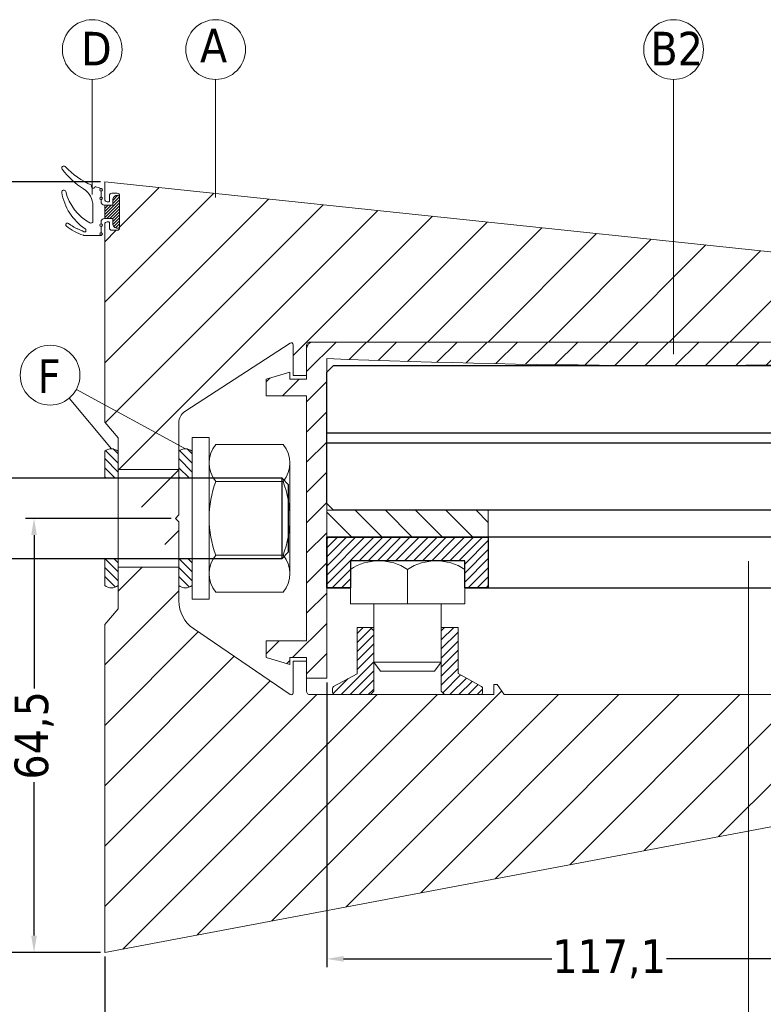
# Model space of a CAD drawing. Header units: millimetres. Extents: x 582 to 4940, y -30 to 2368.
# Tile 8 of 20: x 696 to 807, y 624 to 771. Entities that reach past the tile are written whole.
import ezdxf

# ---------------------------------------------------------------- set-up
doc = ezdxf.new("R2010")
doc.units = ezdxf.units.MM
doc.layers.get('0').update_dxf_attribs({"lineweight": 13})
for name, color, linetype, lineweight in [('DADO FLANGIATO M10', 33, 'Continuous', 9), ('FISSAGGIO M12', 213, 'Continuous', 9), ('GUARNIZIONI', 7, 'Continuous', 9), ('INDICATORI', 7, 'Continuous', 5), ('PENSILINA MAXI', 8, 'Continuous', 9), ('PLASTICA L GRANDE MAXI', 234, 'Continuous', 9), ('Quote', 5, 'Continuous', 9), ('SPESSORI 4 mm', 5, 'Continuous', 9), ('VITE M10X10', 183, 'Continuous', 9)]:
    doc.layers.add(name, color=color, linetype=linetype, lineweight=lineweight)
doc.layers.add('PLASTICA REGISTRO TRIANGOLARE MAXI', color=87, linetype='Continuous')
doc.layers.add('VETRO', color=140, linetype='Continuous')
doc.styles.get("Standard").update_dxf_attribs({"font": 'TAHOMA.TTF'})
doc.styles.add('STANDARD-Tahoma', font='TAHOMA.TTF')
doc.dimstyles.new('Annotativa millimetri', dxfattribs={"dimscale": 0, "dimtxt": 5, "dimasz": 2.5, "dimexe": 1.25, "dimexo": 0.625, "dimtad": 1, "dimtoh": 1, "dimdec": 1, "dimtxsty": 'Standard', "dimcen": 2.5, "dimclrd": 256, "dimclre": 256, "dimclrt": 7, "dimadec": 0, "dimazin": 0, "dimtfac": 1, "dimtdec": 1, "dimtmove": 0, "dimatfit": 3, "dimfxl": 1, "dimarcsym": 0})

# ---------------------------------------------------------------- blocks, each defined once
blk = doc.blocks.new('*D22')
at = {"layer": 'Defpoints', "color": 0}
for p in [(859.24, 660.76), (709.12, 632.17), (859.24, 619.82)]:
    blk.add_point(p, dxfattribs=at)
at = {"layer": 'Quote', "lineweight": -2}
for p, q in [((859.24, 660.14), (859.24, 618.57)), ((709.12, 631.55), (709.12, 618.57)), ((711.62, 619.82), (775.67, 619.82)), ((856.74, 619.82), (792.7, 619.82))]:
    blk.add_line(p, q, dxfattribs=at)
at = {"layer": 'Quote'}
for points in [[(711.62, 620.24), (711.62, 619.41), (709.12, 619.82)], [(856.74, 619.41), (856.74, 620.24), (859.24, 619.82)]]:
    blk.add_solid(points, dxfattribs=at)
at = {"layer": 'Quote', "color": 7, "insert": (784.18, 619.82), "char_height": 5, "attachment_point": 5}
blk.add_mtext('150,1', dxfattribs=at)
blk = doc.blocks.new('*D23')
at = {"layer": 'Defpoints', "color": 0}
for p in [(742.12, 672.93), (859.24, 660.76), (742.12, 631.21)]:
    blk.add_point(p, dxfattribs=at)
at = {"layer": 'Quote', "lineweight": -2}
for p, q in [((742.12, 672.3), (742.12, 629.96)), ((859.24, 660.14), (859.24, 629.96)), ((744.62, 631.21), (775.55, 631.21)), ((856.74, 631.21), (792.58, 631.21))]:
    blk.add_line(p, q, dxfattribs=at)
at = {"layer": 'Quote'}
for points in [[(744.62, 631.63), (744.62, 630.79), (742.12, 631.21)], [(856.74, 630.79), (856.74, 631.63), (859.24, 631.21)]]:
    blk.add_solid(points, dxfattribs=at)
at = {"layer": 'Quote', "color": 7, "insert": (784.07, 631.21), "char_height": 5, "attachment_point": 5}
blk.add_mtext('117,1', dxfattribs=at)
blk = doc.blocks.new('*D24')
at = {"layer": 'Defpoints', "color": 0}
for p in [(709.12, 746.67), (687.02, 632.17), (709.12, 632.17)]:
    blk.add_point(p, dxfattribs=at)
at = {"layer": 'Quote', "lineweight": -2}
for p, q in [((708.5, 746.67), (685.77, 746.67)), ((687.02, 744.17), (687.02, 673.22)), ((687.02, 634.67), (687.02, 655.99)), ((708.5, 632.17), (685.77, 632.17))]:
    blk.add_line(p, q, dxfattribs=at)
at = {"layer": 'Quote'}
for points in [[(687.44, 744.17), (686.61, 744.17), (687.02, 746.67)], [(686.61, 634.67), (687.44, 634.67), (687.02, 632.17)]]:
    blk.add_solid(points, dxfattribs=at)
at = {"layer": 'Quote', "color": 7, "insert": (687.02, 664.61), "char_height": 5, "attachment_point": 5, "rotation": 90}
blk.add_mtext('114,5', dxfattribs=at)
blk = doc.blocks.new('*D25')
at = {"layer": 'Defpoints', "color": 0}
for p in [(698.61, 696.67), (719.62, 696.67), (709.12, 632.17)]:
    blk.add_point(p, dxfattribs=at)
at = {"layer": 'Quote', "lineweight": -2}
for p, q in [((719, 696.67), (697.36, 696.67)), ((698.61, 694.17), (698.61, 671.4)), ((698.61, 634.67), (698.61, 657.45)), ((708.5, 632.17), (697.36, 632.17))]:
    blk.add_line(p, q, dxfattribs=at)
at = {"layer": 'Quote'}
for points in [[(699.03, 694.17), (698.19, 694.17), (698.61, 696.67)], [(698.19, 634.67), (699.03, 634.67), (698.61, 632.17)]]:
    blk.add_solid(points, dxfattribs=at)
at = {"layer": 'Quote', "color": 7, "insert": (698.61, 664.42), "char_height": 5, "attachment_point": 5, "rotation": 90}
blk.add_mtext('64,5', dxfattribs=at)

msp = doc.modelspace()

# ---------------------------------------------------------------- hatches: boundary and pattern name
h = msp.add_hatch()
h.set_pattern_fill('ANSI31', color=256, scale=2, style=0)
h.set_pattern_definition([(45, (369.745, -5.7326), (-4.49013, 4.49013), [])])
edge = h.paths.add_edge_path()
edge.add_line((711.12, 683.23), (711.12, 689.42))
edge.add_line((711.12, 708.64), (711.12, 703.92))
edge.add_line((720.12, 703.92), (720.12, 710.86))
edge.add_arc((722.12, 710.86), 2, 123.0879, 180, ccw=False)
edge.add_line((721.03, 712.54), (736.66, 722.72))
edge.add_arc((736.82, 722.47), 0.3, 0, 123.0879, ccw=False)
edge.add_line((737.12, 722.47), (737.12, 717.87))
edge.add_line((737.12, 717.87), (739.12, 717.87))
edge.add_line((739.12, 717.87), (739.12, 722.37))
edge.add_arc((739.62, 722.37), 0.5, 89.9999, 180, ccw=False)
edge.add_line((739.62, 722.87), (853.07, 722.87))
edge.add_arc((853.07, 723.22), 0.35, 269.9999, 360)
edge.add_line((853.42, 723.22), (853.42, 723.47))
edge.add_arc((853.32, 723.47), 0.1, 0, 90)
edge.add_line((853.32, 723.57), (852.52, 723.57))
edge.add_arc((852.52, 723.92), 0.35, 180, 270, ccw=False)
edge.add_line((852.17, 723.92), (852.17, 724.72))
edge.add_arc((852.52, 724.72), 0.35, 90, 180, ccw=False)
edge.add_line((852.52, 725.07), (857.32, 725.07))
edge.add_arc((857.32, 724.72), 0.35, 0, 90, ccw=False)
edge.add_line((857.67, 724.72), (857.67, 723.92))
edge.add_arc((857.32, 723.92), 0.35, 270, 360, ccw=False)
edge.add_line((857.32, 723.57), (856.52, 723.57))
edge.add_arc((856.52, 723.47), 0.1, 90.0001, 179.9999)
edge.add_line((856.42, 723.47), (856.42, 723.22))
edge.add_arc((856.77, 723.22), 0.35, 180, 270)
edge.add_line((856.77, 722.87), (858.53, 722.87))
edge.add_arc((858.53, 723.37), 0.5, 270, 361)
edge.add_line((859.03, 723.38), (858.91, 730.05))
edge.add_arc((857.91, 730.04), 1, 1, 84.3774)
edge.add_line((858.01, 731.03), (709.12, 746.67))
edge.add_line((709.12, 746.67), (709.12, 744.07))
edge.add_arc((709.47, 744.07), 0.35, 180.0001, 269.9999)
edge.add_line((709.47, 743.72), (709.72, 743.72))
edge.add_arc((709.72, 743.82), 0.1, 270, 360)
edge.add_line((709.82, 743.82), (709.82, 744.62))
edge.add_arc((710.17, 744.62), 0.35, 90, 180, ccw=False)
edge.add_line((710.17, 744.97), (710.97, 744.97))
edge.add_arc((710.97, 744.62), 0.35, 0, 90, ccw=False)
edge.add_line((711.32, 744.62), (711.32, 739.82))
edge.add_arc((710.97, 739.82), 0.35, 270.0001, 359.9999, ccw=False)
edge.add_line((710.97, 739.47), (710.17, 739.47))
edge.add_arc((710.17, 739.82), 0.35, 180.0001, 269.9999, ccw=False)
edge.add_line((709.82, 739.82), (709.82, 740.62))
edge.add_arc((709.72, 740.62), 0.1, 0.0001, 89.9999)
edge.add_line((709.72, 740.72), (709.47, 740.72))
edge.add_arc((709.47, 740.37), 0.35, 90.0001, 179.9999)
edge.add_line((709.12, 740.37), (709.12, 710.95))
edge.add_line((709.12, 710.95), (711.12, 708.64))
edge.add_line((711.12, 683.23), (709.12, 680.92))
edge.add_line((709.12, 680.92), (709.12, 632.17))
edge.add_line((709.12, 632.17), (843.57, 657.53))
edge.add_arc((843.47, 658.03), 0.5, 280.6826, 360.0219)
edge.add_line((843.97, 658.03), (843.97, 659.66))
edge.add_arc((844.27, 659.66), 0.3, 90.0543, 179.9457, ccw=False)
edge.add_line((844.27, 659.96), (848.77, 659.96))
edge.add_line((848.77, 659.96), (848.86, 659.95))
edge.add_line((848.86, 659.95), (849.48, 659.84))
edge.add_line((849.48, 659.84), (849.56, 659.84))
edge.add_line((849.56, 659.84), (850.57, 659.94))
edge.add_arc((850.54, 660.24), 0.3, 275.7071, 360)
edge.add_line((850.84, 660.24), (850.84, 668.5))
edge.add_arc((850.54, 668.5), 0.3, 0, 84.2929)
edge.add_line((850.57, 668.8), (849.56, 668.9))
edge.add_line((849.56, 668.9), (849.48, 668.9))
edge.add_line((849.48, 668.9), (848.88, 668.79))
edge.add_line((848.88, 668.79), (848.8, 668.78))
edge.add_line((848.8, 668.78), (844.27, 668.78))
edge.add_arc((844.27, 669.08), 0.3, 180, 270, ccw=False)
edge.add_line((843.97, 669.08), (843.97, 670.39))
edge.add_line((843.97, 670.39), (843.92, 670.56))
edge.add_line((843.92, 670.56), (842.92, 671.97))
edge.add_line((842.92, 671.97), (842.42, 671.97))
edge.add_line((842.42, 671.97), (842.42, 670.47))
edge.add_line((842.42, 670.47), (817.42, 670.48))
edge.add_line((817.42, 670.48), (817.42, 671.97))
edge.add_line((817.42, 671.97), (816.92, 671.97))
edge.add_line((816.92, 671.97), (815.92, 670.47))
edge.add_line((815.92, 670.47), (768.48, 670.47))
edge.add_line((768.48, 670.47), (767.42, 671.97))
edge.add_line((767.42, 671.97), (766.92, 671.97))
edge.add_line((766.92, 671.97), (766.92, 670.47))
edge.add_line((766.92, 670.47), (739.62, 670.47))
edge.add_arc((739.62, 670.97), 0.5, 180.0063, 270, ccw=False)
edge.add_line((739.12, 670.97), (739.12, 675.47))
edge.add_line((739.12, 675.47), (737.12, 675.47))
edge.add_line((737.12, 675.47), (737.12, 670.76))
edge.add_arc((736.82, 670.76), 0.3, -124.2448, 0.0063, ccw=False)
edge.add_line((736.66, 670.51), (722.31, 680.28))
edge.add_arc((725.12, 684.41), 5, 180, 235.7552, ccw=False)
edge.add_line((720.12, 684.41), (720.12, 689.42))
edge.add_line((720.12, 703.92), (711.12, 703.92))
edge.add_line((720.12, 689.42), (711.12, 689.42))
at = {"layer": 'DADO FLANGIATO M10'}
h = msp.add_hatch(dxfattribs=at)
h.set_pattern_fill('ANSI31', color=256, scale=0.3, style=0)
h.set_pattern_definition([(45, (447.0939, 362.5409), (-0.6735192, 0.6735192), [])])
edge = h.paths.add_edge_path()
edge.add_line((746.62, 673.58), (743.12, 671.67))
edge.add_arc((743.31, 671.4), 0.338, 124.8086, 180.7384)
edge.add_line((742.97, 671.39), (742.97, 670.8))
edge.add_arc((743.29, 670.79), 0.318, 177.7104, 267.5151)
edge.add_line((743.28, 670.47), (748.62, 670.47))
edge.add_line((748.62, 670.47), (749.12, 670.97))
edge.add_line((749.12, 670.97), (749.12, 679.97))
edge.add_line((749.12, 679.97), (748.62, 680.47))
edge.add_line((748.62, 680.47), (746.62, 680.47))
edge.add_line((746.62, 680.47), (746.62, 673.58))
edge = h.paths.add_edge_path()
edge.add_line((761.62, 673.6), (761.62, 680.47))
edge.add_line((761.62, 680.47), (759.62, 680.47))
edge.add_line((759.62, 680.47), (759.12, 679.97))
edge.add_line((759.12, 679.97), (759.12, 670.97))
edge.add_line((759.12, 670.97), (759.62, 670.47))
edge.add_line((759.62, 670.47), (764.97, 670.47))
edge.add_arc((764.95, 670.79), 0.318, 272.4849, 362.2896)
edge.add_line((765.27, 670.8), (765.27, 671.39))
edge.add_arc((764.93, 671.4), 0.338, 359.2614, 415.1915)
edge.add_line((765.13, 671.67), (761.62, 673.6))
at = {"layer": 'GUARNIZIONI'}
h = msp.add_hatch(dxfattribs=at)
h.set_pattern_fill('ANSI31', color=256, scale=0.1, angle=180, style=0, pattern_type=2)
h.set_pattern_definition([(225, (756.6555, 862.08758), (-0.2245064, 0.2245064), [])])
h.paths.add_polyline_path([(709.12, 741.22), (709.12, 743.22), (710.32, 743.22), (710.32, 743.97), (710.32, 743.99), (710.32, 744), (710.33, 744.02), (710.33, 744.04), (710.33, 744.05), (710.33, 744.07), (710.33, 744.08), (710.34, 744.1), (710.34, 744.12), (710.34, 744.13), (710.35, 744.15), (710.35, 744.17), (710.36, 744.18), (710.36, 744.2), (710.37, 744.21), (710.37, 744.23), (710.38, 744.25), (710.39, 744.26), (710.39, 744.28), (710.4, 744.29), (710.41, 744.31), (710.42, 744.33), (710.43, 744.34), (710.44, 744.36), (710.45, 744.37), (710.46, 744.39), (710.47, 744.4), (710.48, 744.41), (710.49, 744.43), (710.5, 744.44), (710.52, 744.45), (710.53, 744.47), (710.54, 744.48), (710.56, 744.49), (710.57, 744.5), (710.58, 744.52), (710.6, 744.53), (710.61, 744.54), (710.63, 744.55), (710.64, 744.56), (710.66, 744.57), (710.67, 744.58), (710.69, 744.59), (710.7, 744.59), (710.72, 744.6), (710.73, 744.61), (710.75, 744.62), (710.77, 744.62), (710.78, 744.63), (710.8, 744.64), (710.81, 744.64), (710.83, 744.65), (710.85, 744.65), (710.86, 744.65), (710.88, 744.66), (710.9, 744.66), (710.91, 744.66), (710.93, 744.67), (710.94, 744.67), (710.96, 744.67), (710.98, 744.67), (710.99, 744.67), (711.01, 744.67), (711.02, 744.67), (711.03, 744.67), (711.04, 744.67), (711.04, 744.67), (711.05, 744.67), (711.06, 744.67), (711.06, 744.67), (711.07, 744.67), (711.08, 744.67), (711.09, 744.67), (711.09, 744.66), (711.1, 744.66), (711.11, 744.66), (711.11, 744.66), (711.12, 744.66), (711.13, 744.65), (711.13, 744.65), (711.14, 744.65), (711.15, 744.65), (711.15, 744.64), (711.16, 744.64), (711.17, 744.64), (711.17, 744.63), (711.18, 744.63), (711.19, 744.62), (711.19, 744.62), (711.2, 744.61), (711.21, 744.61), (711.21, 744.61), (711.22, 744.6), (711.22, 744.6), (711.23, 744.59), (711.24, 744.58), (711.24, 744.58), (711.25, 744.57), (711.25, 744.57), (711.26, 744.56), (711.26, 744.56), (711.27, 744.55), (711.27, 744.54), (711.27, 744.54), (711.28, 744.53), (711.28, 744.52), (711.29, 744.52), (711.29, 744.51), (711.29, 744.5), (711.3, 744.5), (711.3, 744.49), (711.3, 744.48), (711.31, 744.48), (711.31, 744.47), (711.31, 744.46), (711.31, 744.46), (711.31, 744.45), (711.32, 744.44), (711.32, 744.43), (711.32, 744.43), (711.32, 744.42), (711.32, 744.41), (711.32, 744.41), (711.32, 744.4), (711.32, 744.39), (711.32, 744.39), (711.32, 744.38), (711.32, 744.37), (711.32, 740.07), (711.32, 740.07), (711.32, 740.06), (711.32, 740.05), (711.32, 740.05), (711.32, 740.04), (711.32, 740.03), (711.32, 740.02), (711.32, 740.02), (711.32, 740.01), (711.32, 740), (711.31, 740), (711.31, 739.99), (711.31, 739.98), (711.31, 739.98), (711.31, 739.97), (711.3, 739.96), (711.3, 739.96), (711.3, 739.95), (711.29, 739.94), (711.29, 739.93), (711.29, 739.93), (711.28, 739.92), (711.28, 739.91), (711.27, 739.91), (711.27, 739.9), (711.27, 739.9), (711.26, 739.89), (711.26, 739.88), (711.25, 739.88), (711.25, 739.87), (711.24, 739.87), (711.24, 739.86), (711.23, 739.86), (711.22, 739.85), (711.22, 739.84), (711.21, 739.84), (711.21, 739.83), (711.2, 739.83), (711.19, 739.83), (711.19, 739.82), (711.18, 739.82), (711.17, 739.81), (711.17, 739.81), (711.16, 739.81), (711.15, 739.8), (711.15, 739.8), (711.14, 739.8), (711.13, 739.79), (711.13, 739.79), (711.12, 739.79), (711.11, 739.79), (711.11, 739.78), (711.1, 739.78), (711.09, 739.78), (711.09, 739.78), (711.08, 739.78), (711.07, 739.78), (711.06, 739.78), (711.06, 739.77), (711.05, 739.77), (711.04, 739.77), (711.04, 739.77), (711.03, 739.77), (711.02, 739.77), (711.01, 739.77), (710.99, 739.77), (710.98, 739.77), (710.96, 739.78), (710.94, 739.78), (710.93, 739.78), (710.91, 739.78), (710.9, 739.78), (710.88, 739.79), (710.86, 739.79), (710.85, 739.8), (710.83, 739.8), (710.81, 739.8), (710.8, 739.81), (710.78, 739.82), (710.77, 739.82), (710.75, 739.83), (710.73, 739.84), (710.72, 739.84), (710.7, 739.85), (710.69, 739.86), (710.67, 739.87), (710.66, 739.88), (710.64, 739.89), (710.63, 739.9), (710.61, 739.91), (710.6, 739.92), (710.58, 739.93), (710.57, 739.94), (710.56, 739.95), (710.54, 739.97), (710.53, 739.98), (710.52, 739.99), (710.5, 740), (710.49, 740.02), (710.48, 740.03), (710.47, 740.05), (710.46, 740.06), (710.45, 740.07), (710.44, 740.09), (710.43, 740.1), (710.42, 740.12), (710.41, 740.14), (710.4, 740.15), (710.39, 740.17), (710.39, 740.18), (710.38, 740.2), (710.37, 740.21), (710.37, 740.23), (710.36, 740.25), (710.36, 740.26), (710.35, 740.28), (710.35, 740.3), (710.34, 740.31), (710.34, 740.33), (710.34, 740.35), (710.33, 740.36), (710.33, 740.38), (710.33, 740.39), (710.33, 740.41), (710.33, 740.43), (710.32, 740.44), (710.32, 740.46), (710.32, 740.47), (710.32, 741.22)], flags=0)
h = msp.add_hatch(dxfattribs=at)
h.set_pattern_fill('ANSI31', color=256, scale=0.3, angle=270, style=0)
h.set_pattern_definition([(315, (-11.246, 790.10105), (0.6735192, 0.6735192), [])])
h.paths.add_polyline_path([(709.12, 706.67, -0.327803), (711.12, 706.67), (711.12, 702.67), (709.12, 702.67)])
h.paths.add_polyline_path([(709.12, 690.67), (711.12, 690.67), (711.12, 686.67, -0.327803), (709.12, 686.67)])
h = msp.add_hatch(dxfattribs=at)
h.set_pattern_fill('ANSI31', color=256, scale=0.3, angle=270, style=0)
h.set_pattern_definition([(315, (-0.2457, 790.10105), (0.6735192, 0.6735192), [])])
h.paths.add_polyline_path([(720.12, 706.67, -0.327803), (722.12, 706.67), (722.12, 702.67), (720.12, 702.67)])
h.paths.add_polyline_path([(720.12, 690.67), (722.12, 690.67), (722.12, 686.67, -0.327803), (720.12, 686.67)])
at = {"layer": 'PLASTICA L GRANDE MAXI'}
h = msp.add_hatch(dxfattribs=at)
h.set_pattern_fill('ANSI31', color=256, style=0)
h.set_pattern_definition([(45, (324.5972, 627.2436), (-2.245064, 2.245064), [])])
edge = h.paths.add_edge_path()
edge.add_arc((795.02, 2077.14), 1357.76, 267.76718, 271.97323)
edge.add_line((841.77, 720.18), (849.82, 720.18))
edge.add_line((849.82, 720.18), (849.82, 720.18))
edge.add_arc((849.82, 720.48), 0.3, 270, 360)
edge.add_line((850.12, 720.48), (850.12, 720.48))
edge.add_line((850.12, 720.48), (850.12, 722.87))
edge.add_line((850.12, 722.87), (740.12, 722.87))
edge.add_arc((740.12, 721.87), 1, 90, 180)
edge.add_line((739.12, 721.87), (739.12, 720.53))
edge.add_line((739.12, 720.53), (739.12, 717.37))
edge.add_line((739.12, 717.37), (736.62, 717.37))
edge.add_line((736.62, 717.37), (736.62, 718.37))
edge.add_line((736.62, 718.37), (733.12, 717.37))
edge.add_line((733.12, 717.37), (733.12, 714.87))
edge.add_line((733.12, 714.87), (739.12, 714.87))
edge.add_line((739.12, 714.87), (739.12, 678.47))
edge.add_line((739.12, 678.47), (733.12, 678.47))
edge.add_line((733.12, 678.47), (733.12, 675.97))
edge.add_line((733.12, 675.97), (736.62, 674.97))
edge.add_line((736.62, 674.97), (736.62, 675.97))
edge.add_line((736.62, 675.97), (739.12, 675.97))
edge.add_line((739.12, 675.97), (739.12, 672.93))
edge.add_line((739.12, 672.93), (742.12, 672.93))
edge.add_line((742.12, 672.93), (742.12, 720.4))
at = {"layer": 'PLASTICA REGISTRO TRIANGOLARE MAXI'}
h = msp.add_hatch(dxfattribs=at)
h.set_pattern_fill('ANSI31', color=256, scale=0.3, style=0)
h.paths.add_polyline_path([(745.62, 686.36), (742.12, 686.36), (742.12, 693.86), (766.12, 693.86), (766.12, 686.36), (762.62, 686.36), (762.62, 690.36), (745.62, 690.36)])
at = {"layer": 'SPESSORI 4 mm'}
h = msp.add_hatch(dxfattribs=at)
h.set_pattern_fill('ANSI31', color=256, angle=90, style=0)
h.set_pattern_definition([(135, (1229.553, 650.1795), (-2.245064, -2.245064), [])])
h.paths.add_polyline_path([(742.12, 693.86), (742.12, 697.86), (766.12, 697.86), (766.12, 693.86), (745.12, 693.86)])

# ---------------------------------------------------------------- linework, layer by layer
for p, q in [((707.26, 761.88), (707.26, 744.81)), ((725.6, 761.88), (725.6, 744.35)), ((793.65, 761.88), (793.65, 721.04)), ((704.9, 715.82), (721.12, 707)), ((710.12, 707), (703.85, 714.53)), ((804.8, 607.94), (804.8, 690.33))]:
    msp.add_line(p, q)
at = {"layer": 'DADO FLANGIATO M10'}
for p, q in [((748.62, 680.47), (749.12, 680.47)), ((759.62, 680.47), (759.12, 680.47)), ((759.62, 670.47), (748.62, 670.47))]:
    msp.add_line(p, q, dxfattribs=at)
for points in [[(746.62, 673.58), (743.12, 671.67, 0.249003), (742.97, 671.39), (742.97, 670.8, 0.413215), (743.28, 670.47), (748.62, 670.47), (749.12, 670.97), (749.12, 679.97), (748.62, 680.47), (746.62, 680.47)], [(761.62, 673.6), (761.62, 680.47), (759.62, 680.47), (759.12, 679.97), (759.12, 670.97), (759.62, 670.47), (764.97, 670.47, 0.413216), (765.27, 670.8), (765.27, 671.39, 0.249004), (765.13, 671.67)]]:
    msp.add_lwpolyline(points, format="xyb", close=True, dxfattribs=at)
at = {"layer": 'FISSAGGIO M12'}
for p, q in [((735.62, 707.64), (725.62, 707.64)), ((724.62, 704.9), (724.62, 688.45)), ((736.62, 688.45), (736.62, 704.9)), ((725.62, 702.16), (735.62, 702.16)), ((725.62, 691.19), (735.62, 691.19)), ((725.62, 685.7), (735.62, 685.7))]:
    msp.add_line(p, q, dxfattribs=at)
at = {"layer": 'FISSAGGIO M12', "elevation": -407.66}
msp.add_lwpolyline([(722.12, 708.67), (724.62, 708.67), (724.62, 684.67), (722.12, 684.67)], close=True, dxfattribs=at)
at = {"layer": 'FISSAGGIO M12', "linetype": 'ByBlock', "lineweight": -2, "elevation": -407.66}
for points in [[(597.42, 702.67), (735.42, 702.67)], [(735.42, 690.67), (597.42, 690.67)]]:
    msp.add_lwpolyline(points, dxfattribs=at)
at = {"layer": 'FISSAGGIO M12', "linetype": 'ByBlock', "lineweight": -2}
msp.add_lwpolyline([(736.42, 701.67), (735.42, 702.67), (735.42, 690.67), (736.42, 691.67)], close=True, dxfattribs=at)
at = {"layer": 'FISSAGGIO M12'}
for centre, radius, start, end in [((728.88, 704.9, -407.66), 4.26, 139.932, 220.068), ((732.36, 704.9, -407.66), 4.26, 319.932, 40.068), ((740.17, 696.67, -407.66), 15.54, 159.3345, 200.6655), ((721.08, 696.67, -407.66), 15.54, 339.3345, 20.6655), ((728.88, 688.45, -407.66), 4.26, 139.932, 220.068), ((732.36, 688.45, -407.66), 4.26, 319.932, 40.068)]:
    msp.add_arc(centre, radius, start, end, dxfattribs=at)
at = {"layer": 'GUARNIZIONI', "elevation": -407.66}
for points in [[(708.62, 745.68, -0.019793), (707.72, 745.97, -1.249428), (707.18, 746.19, -0.100892), (703.24, 748.93, 0.948964), (702.79, 748.54, 0.086545), (705.98, 745.62, -0.25605), (707.37, 743.09), (707.37, 743.09), (707.37, 740.82, -0.570725), (706.92, 740.56, -0.207461), (703.32, 745.22, 0.957196), (702.73, 745.09, 0.209102), (706.21, 739.71, -0.251604), (706.32, 739.5), (706.32, 739.32, -0.40996), (706.22, 739.22), (706.22, 739.22), (706.02, 739.22), (706.02, 739.22, -0.255513), (705.94, 739.27, 0.161143), (705.82, 739.37), (705.72, 739.4), (705.61, 739.45), (705.51, 739.49), (705.4, 739.53), (705.3, 739.57), (705.2, 739.62), (705.1, 739.67), (705, 739.71), (704.9, 739.76), (704.8, 739.81), (704.71, 739.86), (704.62, 739.9), (704.53, 739.95), (704.44, 740.01), (704.35, 740.06), (704.27, 740.11), (704.19, 740.16), (704.1, 740.21), (704.03, 740.27), (703.95, 740.32), (703.87, 740.38), (703.8, 740.43), (703.73, 740.49, 0.995684), (703.42, 740.1, 0.095029), (705.93, 738.74, 0.076834), (706.02, 738.72), (708.57, 738.72)], [(708.57, 744.02), (708.57, 743.72, 0.414214), (709.07, 743.22), (709.12, 743.22), (709.12, 741.22), (709.07, 741.22, 0.414214), (708.57, 740.72), (708.57, 740.42)]]:
    msp.add_lwpolyline(points, format="xyb", dxfattribs=at)
for points in [[(708.57, 745.29), (708.57, 744.42)], [(708.57, 740.02), (708.57, 739.12)]]:
    msp.add_lwpolyline(points, dxfattribs=at)
at = {"layer": 'GUARNIZIONI', "linetype": 'Continuous', "elevation": -407.66}
msp.add_lwpolyline([(711.02, 739.77, -0.414214), (710.32, 740.47), (710.32, 740.47), (710.32, 741.22), (709.12, 741.22), (709.12, 743.22), (710.32, 743.22), (710.32, 743.97), (710.32, 743.97, -0.414214), (711.02, 744.67, -0.414213), (711.32, 744.37), (711.32, 740.07, -0.414214), (711.02, 739.77)], format="xyb", dxfattribs=at)
at = {"layer": 'GUARNIZIONI', "color": 0, "elevation": -407.66}
for points in [[(711.12, 706.67, 0.327803), (709.12, 706.67), (709.12, 702.67), (711.12, 702.67), (711.12, 706.67)], [(722.12, 706.67, 0.327803), (720.12, 706.67), (720.12, 702.67), (722.12, 702.67), (722.12, 706.67)], [(711.12, 686.67, -0.327803), (709.12, 686.67), (709.12, 690.67), (711.12, 690.67), (711.12, 686.67)], [(722.12, 686.67, -0.327803), (720.12, 686.67), (720.12, 690.67), (722.12, 690.67), (722.12, 686.67)]]:
    msp.add_lwpolyline(points, format="xyb", dxfattribs=at)
at = {"layer": 'GUARNIZIONI'}
for centre in [(708.57, 745.49, -407.66), (708.57, 744.22, -407.66), (708.57, 740.22, -407.66), (708.57, 738.92, -407.66)]:
    msp.add_circle(centre, 0.2, dxfattribs=at)
at = {"layer": 'INDICATORI', "color": 0}
for centre in [(707.26, 766.32), (725.6, 766.32), (793.65, 766.32), (701, 717.94)]:
    msp.add_circle(centre, 4.44, dxfattribs=at)
at = {"layer": 'PENSILINA MAXI'}
for p, q in [((711.12, 708.64, -815.33), (711.12, 703.92, -407.66)), ((720.12, 703.92, -407.66), (711.12, 703.92, -407.66)), ((720.12, 689.42, -407.66), (711.12, 689.42, -407.66)), ((711.12, 683.23, -815.33), (711.12, 689.42, -407.66))]:
    msp.add_line(p, q, dxfattribs=at)
for points in [[(858.01, 731.03), (709.12, 746.67), (709.12, 744.07, 0.414213), (709.47, 743.72), (709.72, 743.72, 0.414213), (709.82, 743.82), (709.82, 744.62, -0.414213), (710.17, 744.97), (710.97, 744.97, -0.414213), (711.32, 744.62), (711.32, 739.82, -0.414213), (710.97, 739.47), (710.17, 739.47, -0.414213), (709.82, 739.82), (709.82, 740.62, 0.414213), (709.72, 740.72), (709.47, 740.72, 0.414213), (709.12, 740.37), (709.12, 710.95), (711.12, 708.64), (711.12, 683.23), (709.12, 680.92), (709.12, 632.17), (843.57, 657.53, 0.360709)], [(858.01, 731.03), (709.12, 746.67), (709.12, 744.07, 0.414213), (709.47, 743.72), (709.72, 743.72, 0.414213), (709.82, 743.82), (709.82, 744.62, -0.414213), (710.17, 744.97), (710.97, 744.97, -0.414213), (711.32, 744.62), (711.32, 739.82, -0.414213), (710.97, 739.47), (710.17, 739.47, -0.414213), (709.82, 739.82), (709.82, 740.62, 0.414213), (709.72, 740.72), (709.47, 740.72, 0.414213), (709.12, 740.37), (709.12, 710.95), (711.12, 708.64)], [(815.92, 670.47), (768.48, 670.47), (767.42, 671.97), (766.92, 671.97), (766.92, 670.47), (739.62, 670.47, -0.414181), (739.12, 670.97), (739.12, 675.47), (737.12, 675.47), (737.12, 670.76, -0.602353), (736.66, 670.51), (722.31, 680.28, -0.248194), (720.12, 684.41), (720.12, 696.17), (719.62, 696.67), (720.12, 697.17), (720.12, 710.86, -0.253559), (721.03, 712.54), (736.66, 722.72, -0.595457), (737.12, 722.47), (737.12, 717.87), (739.12, 717.87), (739.12, 722.37, -0.414214), (739.62, 722.87), (853.07, 722.87, 0.414214)], [(720.12, 703.92), (720.12, 710.86, -0.253559), (721.03, 712.54), (736.66, 722.72, -0.595457), (737.12, 722.47), (737.12, 717.87), (739.12, 717.87), (739.12, 722.37, -0.414214), (739.62, 722.87), (853.07, 722.87, 0.414214)], [(815.92, 670.47), (768.48, 670.47), (767.42, 671.97), (766.92, 671.97), (766.92, 670.47), (739.62, 670.47, -0.414181), (739.12, 670.97), (739.12, 675.47), (737.12, 675.47), (737.12, 670.76, -0.602353), (736.66, 670.51), (722.31, 680.28, -0.248194), (720.12, 684.41), (720.12, 689.42), (720.12, 689.42)], [(711.12, 683.23), (709.12, 680.92), (709.12, 632.17), (843.57, 657.53, 0.360709)]]:
    msp.add_lwpolyline(points, format="xyb", dxfattribs=at)
at = {"layer": 'PLASTICA L GRANDE MAXI', "elevation": -407.66}
for points in [[(850.12, 722.87), (740.12, 722.87, 0.414214), (739.12, 721.87), (739.12, 720.53), (739.12, 717.37), (736.62, 717.37), (736.62, 718.37), (733.12, 717.37), (733.12, 714.87), (739.12, 714.87), (739.12, 678.47), (733.12, 678.47), (733.12, 675.97), (736.62, 674.97), (736.62, 675.97), (739.12, 675.97), (739.12, 672.93), (742.12, 672.93), (742.12, 720.4)], [(742.12, 720.4, 0.018354), (841.77, 720.18)]]:
    msp.add_lwpolyline(points, format="xyb", dxfattribs=at)
at = {"layer": 'PLASTICA REGISTRO TRIANGOLARE MAXI'}
msp.add_lwpolyline([(745.62, 686.36), (742.12, 686.36), (742.12, 693.86), (766.12, 693.86), (766.12, 686.36), (762.62, 686.36), (762.62, 690.36), (745.62, 690.36)], close=True, dxfattribs=at)
msp.add_lwpolyline([(762.62, 686.36), (843.62, 686.36), (843.62, 693.86), (742.12, 693.86), (742.12, 686.36), (745.62, 686.36)], dxfattribs=at)
at = {"layer": 'SPESSORI 4 mm', "elevation": -407.66}
msp.add_lwpolyline([(742.12, 693.86), (742.12, 697.86), (766.12, 697.86), (766.12, 693.86)], close=True, dxfattribs=at)
at = {"layer": 'VETRO'}
for p, q in [((742.12, 709.36), (915.78, 709.36)), ((742.12, 707.87), (915.78, 707.87))]:
    msp.add_line(p, q, dxfattribs=at)
at = {"layer": 'VETRO', "elevation": -407.66}
msp.add_lwpolyline([(915.78, 697.86), (743.12, 697.86), (742.12, 698.86), (742.12, 718.38), (743.12, 719.38), (915.78, 719.38)], dxfattribs=at)
at = {"layer": 'VITE M10X10'}
for p, q in [((754.12, 689.08), (754.12, 683.96)), ((749.12, 683.96), (759.12, 683.96)), ((749.12, 675.29), (759.12, 675.29))]:
    msp.add_line(p, q, dxfattribs=at)
msp.add_lwpolyline([(749.12, 675.29), (750.12, 673.96), (758.12, 673.96), (759.12, 675.29), (759.12, 683.96), (762.62, 683.96), (762.62, 690.36), (745.62, 690.36), (745.62, 683.96), (749.12, 683.96)], close=True, dxfattribs=at)
for centre in [(749.87, 682.66, -407.66), (758.37, 682.66, -407.66)]:
    msp.add_arc(centre, 7.7, 56.5023, 123.4977, dxfattribs=at)

# ---------------------------------------------------------------- texts
at = {"layer": 'INDICATORI', "color": 0, "char_height": 5, "width": 4.1965, "style": 'STANDARD-Tahoma'}
for s, insert, attachment_point in [('D', (705.6, 768.96), 1), ('A', (723.28, 769.43), 1), ('B2', (790.22, 768.96), 1), ('F', (699.15, 715.3), 7)]:
    msp.add_mtext(s, dxfattribs=dict(at, insert=insert, attachment_point=attachment_point))

# ---------------------------------------------------------------- dimensions: what is measured, and where the dimension line sits
at = {"layer": 'Quote'}
dim = msp.add_linear_dim(base=(687.02, 632.17), p1=(709.12, 746.67), p2=(709.12, 632.17), angle=90, dimstyle='Annotativa millimetri', override={"dimscale": 1, "dimtad": 0, "dimlfac": 1, "dimtxsty": 'Standard', "dimsah": 1, "dimtolj": 0}, dxfattribs=at)
dim.commit()
dim.dimension.update_dxf_attribs({"geometry": '*D24', "text_midpoint": (687.02, 664.61), "dimtype": 160})
dim = msp.add_linear_dim(base=(698.61, 696.67), p1=(709.12, 632.17), p2=(719.62, 696.67), angle=90, dimstyle='Annotativa millimetri', override={"dimscale": 1, "dimtad": 0, "dimlfac": 1, "dimtxsty": 'Standard', "dimsah": 1, "dimtolj": 0}, dxfattribs=at)
dim.commit()
dim.dimension.update_dxf_attribs({"geometry": '*D25', "text_midpoint": (698.61, 664.42)})
dim = msp.add_linear_dim(base=(742.12, 631.21), p1=(859.24, 660.76), p2=(742.12, 672.93, -407.66), dimstyle='Annotativa millimetri', override={"dimscale": 1, "dimtad": 0, "dimlfac": 1, "dimtxsty": 'Standard', "dimsah": 1, "dimtolj": 0}, dxfattribs=at)
dim.commit()
dim.dimension.update_dxf_attribs({"geometry": '*D23', "text_midpoint": (784.07, 631.21), "dimtype": 160})
dim = msp.add_linear_dim(base=(859.24, 619.82), p1=(709.12, 632.17), p2=(859.24, 660.76), dimstyle='Annotativa millimetri', override={"dimscale": 1, "dimtad": 0, "dimlfac": 1, "dimtxsty": 'Standard', "dimsah": 1, "dimtolj": 0}, dxfattribs=at)
dim.commit()
dim.dimension.update_dxf_attribs({"geometry": '*D22', "text_midpoint": (784.18, 619.82)})

doc.saveas('drawing.dxf')
